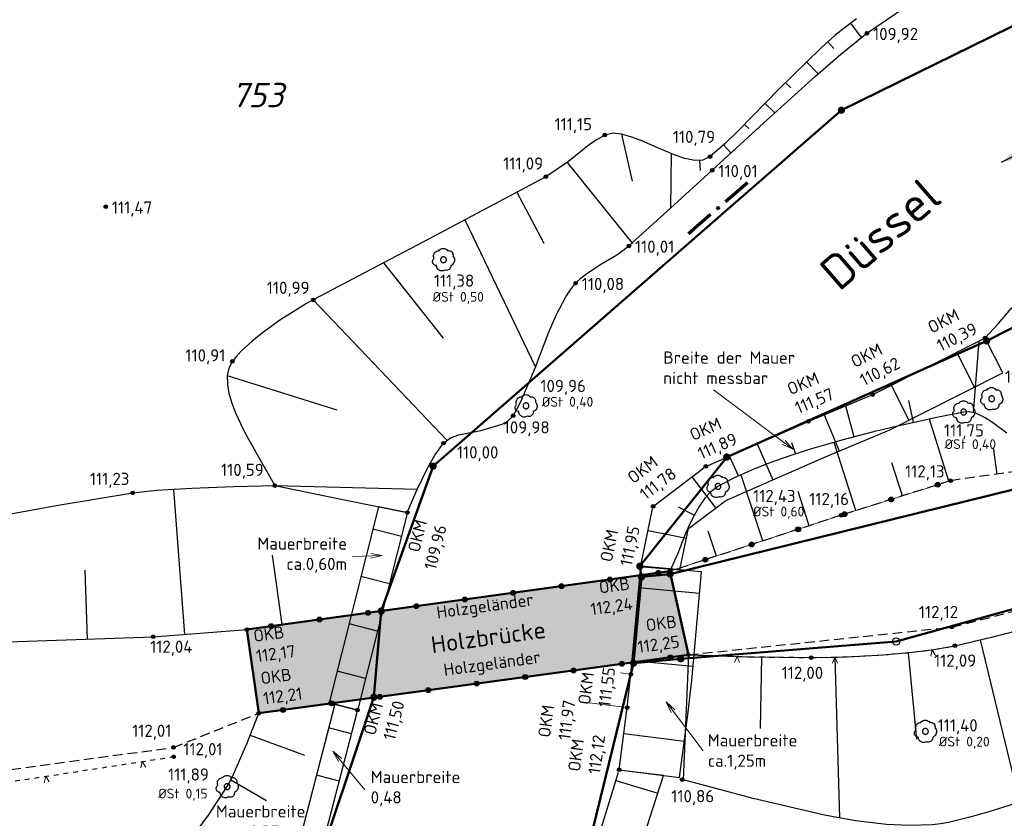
# Model space of a CAD drawing. Header units: metres. Extents: x 32360036 to 32360137, y 5676534 to 5676651.
# Tile 4 of 6: x 32360103 to 32360123, y 5676563 to 5676579. Entities that reach past the tile are written whole.
import ezdxf

# ---------------------------------------------------------------- set-up
doc = ezdxf.new("R2010")
doc.units = ezdxf.units.M
for name, pattern in [('FIRSTLINIE', [3, 1, -1, 1]), ('GESTRICHELT', [0.75, 0.5, -0.25]), ('SPERRKETTE', [2, 1, 1])]:
    doc.linetypes.add(name, pattern=pattern)
doc.layers.get('0').update_dxf_attribs({"linetype": 'CONTINUOUS'})
for name, color, linetype in [('ALKIS-ALKIS_Fließrichtungspfeil', 7, 'CONTINUOUS'), ('ALKIS-ALKIS_Flurstück', 7, 'CONTINUOUS'), ('ALKIS-ALKIS_Flurstücksgrenze', 7, 'CONTINUOUS'), ('ALKIS-ALKIS_Flurstücksnummer', 7, 'CONTINUOUS'), ('ALKIS-ALKIS_Grenzpunkt', 7, 'CONTINUOUS'), ('ALKIS-ALKIS_Grenzpunktunvermarkt', 7, 'CONTINUOUS'), ('Brücke', 7, 'CONTINUOUS'), ('Geländer', 7, 'CONTINUOUS'), ('GS_Basis_PK_Topographie_Geländehöhe [cm]_Punkthöhe', 7, 'CONTINUOUS'), ('GS_Basis_PK_Topographie_Laubbaum_Punkthöhe', 7, 'CONTINUOUS'), ('GS_Basis_PK_Topographie_Laubbaum_Ø Stamm', 7, 'CONTINUOUS'), ('Kataster_Gebäude-Gemeindegrenze (seitlich)', 7, 'CONTINUOUS'), ('Sonstiges-Beschriftung 2.5mm gerade', 7, 'CONTINUOUS'), ('Sonstiges-Beschriftung 3.5mm gerade', 7, 'CONTINUOUS'), ('Sonstiges-Beschriftung 7.0mm links', 7, 'CONTINUOUS'), ('Sonstiges-Hinweispfeil schwarz', 7, 'CONTINUOUS'), ('Sonstiges-Linienzug 0_50mm durchgezogen', 7, 'CONTINUOUS'), ('Topographie-Baum mit Beschriftung', 7, 'CONTINUOUS'), ('Topographie-Böschung', 7, 'CONTINUOUS'), ('Topographie-Böschung Oberkante', 7, 'CONTINUOUS'), ('Topographie-Böschung Unterkante', 7, 'CONTINUOUS'), ('Topographie-Geländehöhe', 7, 'CONTINUOUS'), ('Topographie-Mauer (rechts)', 7, 'CONTINUOUS'), ('Topographie-Zaun', 7, 'CONTINUOUS'), ('Topographier-Topographie', 7, 'CONTINUOUS')]:
    doc.layers.add(name, color=color, linetype=linetype)
doc.styles.add('NORM', font='isocpeur.ttf')
doc.styles.add('NORM_K', font='isocpeui.ttf')
doc.styles.add('NORM_L', font='isocpeur.ttf')

# ---------------------------------------------------------------- blocks, each defined once
blk = doc.blocks.new('LEITPLANKE')
at = {"linetype": 'Continuous'}
h = blk.add_hatch(color=0, dxfattribs=at)
h.dxf.hatch_style = 1
h.paths.add_polyline_path([(-0.5, 0, 1), (0.5, 0, 1)])
at = {"color": 0, "linetype": 'ByBlock'}
blk.add_circle((0, 0), 0.5, dxfattribs=at)
blk = doc.blocks.new('ZAUNSYMBOL')
at = {"color": 0, "linetype": 'ByBlock', "lineweight": -2}
for p, q in [((-0.3125, 0.9375), (0, 0)), ((0, 0), (0.3125, 0.9375))]:
    blk.add_line(p, q, dxfattribs=at)
blk = doc.blocks.new('VPALLGEM')
at = {"color": 0, "linetype": 'ByBlock', "lineweight": -2}
blk.add_circle((0, 0), 0.5, dxfattribs=at)
for tag, p in [('PTNR', (1.073, 0.649)), ('HOEHE', (1.073, -2.771)), ('OBJEKTNAME', (1.073, -6.191))]:
    blk.add_attdef(tag, p, '', height=1.8, dxfattribs=at)
blk = doc.blocks.new('GRENZ_NICHT_ABGEM')
at = {"linetype": 'ByBlock', "true_color": 0xffffff}
h = blk.add_hatch(color=7, dxfattribs=at)
h.dxf.hatch_style = 1
h.paths.add_polyline_path([(-0.5, 0, 1), (0.5, 0, 1)])
h.paths.add_polyline_path([(0.1, 0, -1), (-0.1, 0, -1)], flags=16)
at = {"linetype": 'ByBlock'}
h = blk.add_hatch(color=0, dxfattribs=at)
h.dxf.hatch_style = 1
h.paths.add_polyline_path([(-0.1, 0, 1), (0.1, 0, 1)])
at = {"color": 0, "linetype": 'ByBlock'}
blk.add_circle((0, 0), 0.1, dxfattribs=at)
blk = doc.blocks.new('1123')
at = {"color": 0, "linetype": 'ByBlock'}
for points in [[(-0.209718, 0.40921), (-0.178164, 0.444077), (-0.140717, 0.472523), (-0.098663, 0.493569), (-0.053448, 0.506493), (-0.006625, 0.510851), (0.040199, 0.506493), (0.085414, 0.493569), (0.127467, 0.472523), (0.164915, 0.444077), (0.196469, 0.40921)], [(-0.322548, -0.26268), (-0.359412, -0.258542), (-0.394608, -0.246821), (-0.426593, -0.228032), (-0.453967, -0.202996), (-0.475531, -0.172811), (-0.49034, -0.138799), (-0.497745, -0.10245), (-0.497422, -0.065355), (-0.489385, -0.02914), (-0.473986, 0.004609), (-0.4519, 0.034414), (-0.424095, 0.058969)], [(-0.424095, 0.058969), (-0.438812, 0.100419), (-0.445954, 0.14382), (-0.445295, 0.1878), (-0.436855, 0.230968), (-0.420901, 0.271958), (-0.397939, 0.309473), (-0.368693, 0.342327), (-0.334091, 0.369481), (-0.295225, 0.390076), (-0.253326, 0.40346), (-0.209718, 0.40921)], [(0.196469, 0.40921), (0.235765, 0.413462), (0.27513, 0.409903), (0.313026, 0.39867), (0.347972, 0.380202), (0.378602, 0.355221), (0.403721, 0.324704), (0.422346, 0.289841), (0.43375, 0.251997), (0.437487, 0.212648), (0.433412, 0.173333)], [(0.433412, 0.173333), (0.462561, 0.135404), (0.484584, 0.092938), (0.498795, 0.047261), (0.50475, -0.000203), (0.502263, -0.047975), (0.491413, -0.094565), (0.472536, -0.13852), (0.446223, -0.17847), (0.413293, -0.213168), (0.374773, -0.241533), (0.331865, -0.26268)], [(0.061073, -0.469966), (0.021952, -0.490939), (-0.020287, -0.504588), (-0.064284, -0.510475), (-0.108625, -0.50841), (-0.151884, -0.49846), (-0.192672, -0.480945), (-0.229675, -0.456427), (-0.261706, -0.425695), (-0.287733, -0.389737), (-0.30692, -0.349709), (-0.318651, -0.306898), (-0.322548, -0.26268)], [(0.331865, -0.26268), (0.332729, -0.303764), (0.325069, -0.344137), (0.309215, -0.382049), (0.285856, -0.415857), (0.256002, -0.444096), (0.220949, -0.465542), (0.182215, -0.479265), (0.141479, -0.484671), (0.100507, -0.481526), (0.061073, -0.469966)]]:
    blk.add_lwpolyline(points, dxfattribs=at)
blk = doc.blocks.new('1082')
at = {"color": 0, "linetype": 'ByBlock'}
blk.add_lwpolyline([(0.6, 0), (0.595943, 0.069656), (0.583827, 0.138369), (0.563816, 0.205212), (0.53618, 0.269279), (0.501293, 0.329705), (0.459627, 0.385672), (0.411745, 0.436424), (0.358295, 0.481274), (0.3, 0.519615), (0.237648, 0.550929), (0.172082, 0.574793), (0.104189, 0.590884), (0.034887, 0.598984), (-0.034887, 0.598984), (-0.104189, 0.590884), (-0.172082, 0.574793), (-0.237648, 0.550929), (-0.3, 0.519615), (-0.358295, 0.481274), (-0.411745, 0.436424), (-0.459626, 0.385672), (-0.501292, 0.329705), (-0.536179, 0.269279), (-0.563815, 0.205212), (-0.583826, 0.138369), (-0.595942, 0.069656), (-0.599999, 0), (-0.595942, -0.069656), (-0.583826, -0.13837), (-0.563815, -0.205212), (-0.536179, -0.269279), (-0.501292, -0.329705), (-0.459626, -0.385672), (-0.411745, -0.436424), (-0.358295, -0.481274), (-0.3, -0.519615), (-0.237648, -0.550929), (-0.172082, -0.574793), (-0.104189, -0.590884), (-0.034887, -0.598985), (0.034887, -0.598985), (0.104189, -0.590884), (0.172082, -0.574793), (0.237648, -0.550929), (0.3, -0.519615), (0.358295, -0.481274), (0.411745, -0.436424), (0.459626, -0.385672), (0.501292, -0.329705), (0.536179, -0.269279), (0.563815, -0.205212), (0.583826, -0.13837), (0.595942, -0.069656), (0.599999, 0)], dxfattribs=at)
blk = doc.blocks.new('FLIESSRICHTUNG_Links')
at = {"color": 0, "linetype": 'ByBlock'}
blk.add_line((-0.8, 0), (0.8, 0), dxfattribs=at)
blk.add_solid([(-0.8, 0), (-0.4, -0.1), (-0.4, 0.1)], dxfattribs=at)
blk = doc.blocks.new('S49a')
at = {"color": 0, "linetype": 'ByBlock', "lineweight": -2}
for points in [[(-1, 0), (-4, 0)], [(1, 0), (4, 0)]]:
    blk.add_lwpolyline(points, dxfattribs=at)
blk.add_lwpolyline([(0, 0.05, -1), (0, -0.05, -1)], format="xyb", close=True, dxfattribs=at)

msp = doc.modelspace()

# ---------------------------------------------------------------- hatches: boundary and pattern name
at = {"layer": 'Brücke', "true_color": 0xe8e8e8, "transparency": 33554687}
msp.add_hatch(color=254, dxfattribs=at).paths.add_polyline_path([(32360107.846, 5676566.89), (32360110.595, 5676567.268), (32360116.505, 5676568.082), (32360116.881, 5676566.372), (32360108.089, 5676565.176)])

# ---------------------------------------------------------------- linework, layer by layer
at = {"layer": 'ALKIS-ALKIS_Flurstück', "color": 7, "linetype": 'Continuous', "lineweight": 18, "ltscale": 0.1, "true_color": 0xffffff, "transparency": 33554687}
for points in [[(32360080.247, 5676552.187), (32360084.026, 5676552.979), (32360087.522, 5676550.869), (32360092.858, 5676547.649), (32360096.184, 5676549.337), (32360101.198, 5676551.881), (32360104.382, 5676555.507), (32360106.081, 5676557.679), (32360106.926, 5676558.759), (32360109.134, 5676561.58), (32360110.442, 5676565.504), (32360110.595, 5676567.268), (32360111.656, 5676570.233), (32360117.587, 5676575.403), (32360118.428, 5676576.136), (32360120.014, 5676577.519), (32360128.062, 5676581.478), (32360133.18, 5676583.996), (32360136.247, 5676585.297)], [(32360136.247, 5676585.297), (32360133.18, 5676583.996), (32360128.062, 5676581.478), (32360120.014, 5676577.519), (32360118.428, 5676576.136), (32360117.587, 5676575.403), (32360111.656, 5676570.233), (32360110.595, 5676567.268), (32360110.442, 5676565.504), (32360109.134, 5676561.58), (32360106.926, 5676558.759), (32360106.081, 5676557.679), (32360104.382, 5676555.507), (32360101.198, 5676551.881), (32360096.184, 5676549.337), (32360092.858, 5676547.649), (32360087.522, 5676550.869), (32360084.026, 5676552.979), (32360080.247, 5676552.187)], [(32360080.247, 5676542.222), (32360081.609, 5676542.055), (32360084.977, 5676541.642), (32360092.109, 5676540.767), (32360102.902, 5676540.815), (32360110.343, 5676544.389), (32360112.705, 5676555.98), (32360114.492, 5676561.02), (32360115.758, 5676566.201), (32360115.921, 5676567.966), (32360115.887, 5676568.184), (32360117.667, 5676570.42), (32360122.987, 5676572.797), (32360129.63, 5676576.167), (32360136.247, 5676579.037)], [(32360136.247, 5676579.037), (32360129.63, 5676576.167), (32360122.987, 5676572.797), (32360117.667, 5676570.42), (32360115.887, 5676568.184), (32360115.921, 5676567.966), (32360116.508, 5676568.026), (32360130.174, 5676571.395), (32360136.247, 5676573.542)], [(32360136.247, 5676573.542), (32360130.174, 5676571.395), (32360116.508, 5676568.026), (32360115.921, 5676567.966), (32360115.758, 5676566.201), (32360116.725, 5676566.289), (32360121.133, 5676566.644), (32360136.247, 5676570.833)], [(32360136.247, 5676570.833), (32360121.133, 5676566.644), (32360116.725, 5676566.289), (32360115.758, 5676566.201), (32360114.492, 5676561.02), (32360112.705, 5676555.98), (32360110.343, 5676544.389), (32360102.902, 5676540.815), (32360092.109, 5676540.767), (32360084.977, 5676541.642), (32360081.609, 5676542.055), (32360080.247, 5676542.222)]]:
    msp.add_lwpolyline(points, dxfattribs=at)
at = {"layer": 'ALKIS-ALKIS_Flurstücksgrenze', "color": 7, "lineweight": 50, "ltscale": 0.1, "transparency": 33554687}
for points in [[(32360080.247, 5676552.187), (32360084.026, 5676552.979), (32360087.522, 5676550.869), (32360092.858, 5676547.649), (32360096.184, 5676549.337), (32360101.198, 5676551.881), (32360104.382, 5676555.507), (32360106.081, 5676557.679), (32360106.926, 5676558.759), (32360109.134, 5676561.58), (32360110.442, 5676565.504), (32360110.595, 5676567.268), (32360111.656, 5676570.233), (32360117.587, 5676575.403), (32360118.428, 5676576.136), (32360120.014, 5676577.519), (32360128.062, 5676581.478), (32360133.18, 5676583.996), (32360136.247, 5676585.297)], [(32360136.247, 5676585.297), (32360133.18, 5676583.996), (32360128.062, 5676581.478), (32360120.014, 5676577.519), (32360118.428, 5676576.136), (32360117.587, 5676575.403), (32360111.656, 5676570.233), (32360110.595, 5676567.268), (32360110.442, 5676565.504), (32360109.134, 5676561.58), (32360106.926, 5676558.759), (32360106.081, 5676557.679), (32360104.382, 5676555.507), (32360101.198, 5676551.881), (32360096.184, 5676549.337), (32360092.858, 5676547.649), (32360087.522, 5676550.869), (32360084.026, 5676552.979), (32360080.247, 5676552.187)], [(32360080.247, 5676542.222), (32360081.609, 5676542.055), (32360084.977, 5676541.642), (32360092.109, 5676540.767), (32360102.902, 5676540.815), (32360110.343, 5676544.389), (32360112.705, 5676555.98), (32360114.492, 5676561.02), (32360115.758, 5676566.201), (32360115.921, 5676567.966), (32360115.887, 5676568.184), (32360117.667, 5676570.42), (32360122.987, 5676572.797), (32360129.63, 5676576.167), (32360136.247, 5676579.037)], [(32360136.247, 5676579.037), (32360129.63, 5676576.167), (32360122.987, 5676572.797), (32360117.667, 5676570.42), (32360115.887, 5676568.184), (32360115.921, 5676567.966), (32360116.508, 5676568.026), (32360130.174, 5676571.395), (32360136.247, 5676573.542)], [(32360136.247, 5676573.542), (32360130.174, 5676571.395), (32360116.508, 5676568.026), (32360115.921, 5676567.966), (32360115.758, 5676566.201), (32360116.725, 5676566.289), (32360121.133, 5676566.644), (32360136.247, 5676570.833)], [(32360136.247, 5676570.833), (32360121.133, 5676566.644), (32360116.725, 5676566.289), (32360115.758, 5676566.201), (32360114.492, 5676561.02), (32360112.705, 5676555.98), (32360110.343, 5676544.389), (32360102.902, 5676540.815), (32360092.109, 5676540.767), (32360084.977, 5676541.642), (32360081.609, 5676542.055), (32360080.247, 5676542.222)]]:
    msp.add_lwpolyline(points, dxfattribs=at)
at = {"layer": 'Geländer', "color": 7, "linetype": 'SPERRKETTE', "lineweight": 18, "ltscale": 0.1, "transparency": 33554687}
for points in [[(32360107.846, 5676566.89, 112.172), (32360116.505, 5676568.082, 112.24), (32360120.009, 5676569.229, 112.161), (32360122.247, 5676569.936, 112.125)], [(32360108.089, 5676565.176, 112.205), (32360116.881, 5676566.372, 112.252)]]:
    msp.add_polyline3d(points, dxfattribs=at)
at = {"layer": 'GS_Basis_PK_Topographie_Geländehöhe [cm]_Punkthöhe', "color": 7, "lineweight": 18}
for p, q in [((32360116.436, 5676568.072, 112.24), (32360115.731, 5676567.975, 112.24)), ((32360115.636, 5676565.983, 111.554), (32360115.496, 5676566.001, 111.554)), ((32360115.558, 5676565.3, 111.969), (32360114.688, 5676565.412, 111.969))]:
    msp.add_line(p, q, dxfattribs=at)
at = {"layer": 'Sonstiges-Hinweispfeil schwarz', "color": 7, "linetype": 'Continuous', "lineweight": 18, "ltscale": 0.1, "transparency": 33554687}
for points in [[(32360117.394, 5676571.798), (32360119.02, 5676570.579)], [(32360110.003, 5676568.386), (32360110.617, 5676568.406)], [(32360117.183, 5676564.405), (32360116.427, 5676565.407)], [(32360110.26, 5676563.609), (32360109.606, 5676564.402)]]:
    msp.add_lwpolyline(points, dxfattribs=at)
at = {"layer": 'Sonstiges-Linienzug 0_50mm durchgezogen', "color": 7, "linetype": 'Continuous', "lineweight": 50, "ltscale": 0.1, "transparency": 33554687}
msp.add_polyline3d([(32360116.881, 5676566.372, 112.252), (32360116.505, 5676568.082, 112.24), (32360107.846, 5676566.89, 112.172), (32360108.089, 5676565.176, 112.205), (32360116.881, 5676566.372, 112.252)], close=True, dxfattribs=at)
at = {"layer": 'Topographie-Böschung', "color": 7, "lineweight": 25, "transparency": 33554687}
for p, q in [((32360122.215, 5676569.926), (32360121.814, 5676571.193)), ((32360120.308, 5676569.323), (32360119.867, 5676570.717)), ((32360123.204, 5676570.071), (32360123.127, 5676570.614)), ((32360121.261, 5676569.625), (32360121.048, 5676570.299)), ((32360118.406, 5676568.704), (32360117.965, 5676570.052)), ((32360119.356, 5676569.015), (32360119.127, 5676569.716)), ((32360117.455, 5676568.393), (32360117.287, 5676568.906)), ((32360122.852, 5676566.678), (32360123.656, 5676563.352)), ((32360116.881, 5676566.372), (32360116.777, 5676563.811)), ((32360118.38, 5676566.327), (32360118.353, 5676564.863)), ((32360119.88, 5676566.324), (32360119.973, 5676563.032)), ((32360121.377, 5676566.415), (32360121.55, 5676564.648))]:
    msp.add_line(p, q, dxfattribs=at)
for points in [[(32360120.198, 5676579.3, 0), (32360120.419, 5676579.004, 0)], [(32360119.735, 5676578.92, 0), (32360119.857, 5676578.783, 0)], [(32360119.299, 5676578.507, 0), (32360119.535, 5676578.263, 0)], [(32360118.871, 5676578.087, 0), (32360118.981, 5676577.976, 0)], [(32360118.448, 5676577.661, 0), (32360118.649, 5676577.464, 0)], [(32360118.031, 5676577.23, 0), (32360118.119, 5676577.146, 0)], [(32360115.51, 5676577.029, 111.092), (32360115.729, 5676576.064, 0)], [(32360117.603, 5676576.81, 0), (32360117.753, 5676576.644, 0)], [(32360116.532, 5676576.63, 0), (32360116.517, 5676575.516, 0)], [(32360114.4, 5676576.448, 0), (32360115.736, 5676574.79, 0)], [(32360117.11, 5676576.489, 0), (32360117.126, 5676576.286, 0)], [(32360113.368, 5676575.84, 0), (32360113.923, 5676574.796, 0)], [(32360112.308, 5676575.277, 0), (32360113.754, 5676572.257, 0)], [(32360110.644, 5676574.396, 0), (32360111.859, 5676572.852, 0)], [(32360109.204, 5676573.636, 110.985), (32360111.948, 5676570.749, 0)], [(32360122.719, 5676571.325, 0), (32360122.836, 5676572.799, 0)], [(32360107.443, 5676572.088, 110.885), (32360109.685, 5676571.389, 0)], [(32360121.492, 5676571.125, 0), (32360121.397, 5676571.575, 0)], [(32360120.277, 5676570.832, 0), (32360120.102, 5676571.461, 0)], [(32360119.08, 5676570.475, 0), (32360118.997, 5676570.712, 0)], [(32360117.916, 5676570.023, 0), (32360117.72, 5676570.436, 0)], [(32360106.577, 5676566.791, 0), (32360106.346, 5676569.755, 0)], [(32360108.419, 5676569.835, 0), (32360111.334, 5676569.764, 0)], [(32360116.999, 5676569.229, 0), (32360116.677, 5676569.394, 0)], [(32360108.567, 5676566.989, 0), (32360108.372, 5676568.409, 0)], [(32360104.58, 5676566.693, 0), (32360104.531, 5676568.107, 0)], [(32360107.914, 5676564.726, 0), (32360109.022, 5676564.319, 0)], [(32360107.514, 5676563.81, 0), (32360108.247, 5676563.392, 0)]]:
    msp.add_polyline3d(points, dxfattribs=at)
at = {"layer": 'Topographie-Böschung Oberkante', "color": 7, "ltscale": 0.1, "transparency": 33554687}
for points in [[(32360120.322, 5676579.389, 110.985), (32360120.185, 5676579.29, 110.977), (32360119.881, 5676579.047, 110.958), (32360119.591, 5676578.787, 110.94), (32360118.743, 5676577.959, 110.883), (32360117.917, 5676577.11, 110.826), (32360117.628, 5676576.833, 110.807), (32360117.327, 5676576.57, 110.788), (32360117.179, 5676576.5, 110.812), (32360117.015, 5676576.492, 110.835), (32360116.808, 5676576.532, 110.869), (32360116.608, 5676576.599, 110.903), (32360116.269, 5676576.74, 110.962), (32360115.932, 5676576.89, 111.02), (32360115.725, 5676576.97, 111.056), (32360115.51, 5676577.029, 111.092), (32360115.339, 5676577.046, 111.118), (32360115.171, 5676577.01, 111.145), (32360115.011, 5676576.92, 111.138), (32360114.86, 5676576.816, 111.132), (32360114.427, 5676576.467, 111.112), (32360113.965, 5676576.158, 111.092), (32360111.586, 5676574.895, 111.038), (32360109.204, 5676573.636, 110.985), (32360109.068, 5676573.561, 110.98), (32360108.934, 5676573.482, 110.974), (32360108.541, 5676573.232, 110.959), (32360108.161, 5676572.96, 110.943), (32360107.95, 5676572.791, 110.933), (32360107.751, 5676572.608, 110.924), (32360107.645, 5676572.499, 110.919), (32360107.549, 5676572.382, 110.914), (32360107.475, 5676572.242, 110.899), (32360107.443, 5676572.088, 110.885), (32360107.445, 5676571.906, 110.864), (32360107.477, 5676571.726, 110.843), (32360107.537, 5676571.521, 110.817), (32360107.614, 5676571.322, 110.792), (32360107.711, 5676571.107, 110.764), (32360107.817, 5676570.898, 110.736), (32360108.113, 5676570.363, 110.665), (32360108.419, 5676569.835, 110.593)], [(32360123.397, 5676570.907, 111.909), (32360123.085, 5676571.141, 111.848), (32360122.957, 5676571.224, 111.824), (32360122.82, 5676571.292, 111.8), (32360122.779, 5676571.308, 111.793), (32360122.738, 5676571.323, 111.786), (32360122.629, 5676571.347, 111.77), (32360122.517, 5676571.341, 111.754), (32360121.936, 5676571.222, 111.831), (32360121.356, 5676571.096, 111.907), (32360121.076, 5676571.032, 111.944), (32360120.796, 5676570.966, 111.981), (32360120.72, 5676570.947, 111.991), (32360120.643, 5676570.929, 112.002), (32360120.021, 5676570.766, 112.085), (32360119.403, 5676570.588, 112.168), (32360119.021, 5676570.467, 112.22), (32360118.642, 5676570.334, 112.272), (32360118.458, 5676570.265, 112.297), (32360118.276, 5676570.194, 112.322), (32360118.216, 5676570.17, 112.33), (32360118.157, 5676570.146, 112.339), (32360117.817, 5676569.992, 112.386), (32360117.487, 5676569.819, 112.434), (32360117.342, 5676569.711, 112.417), (32360117.219, 5676569.577, 112.401), (32360117.1, 5676569.407, 112.381), (32360116.998, 5676569.226, 112.36), (32360116.9, 5676569.026, 112.339), (32360116.812, 5676568.822, 112.317), (32360116.666, 5676568.449, 112.279), (32360116.505, 5676568.082, 112.24)], [(32360116.881, 5676566.372, 112.252), (32360118.138, 5676566.332, 112.124), (32360119.396, 5676566.316, 111.997), (32360119.833, 5676566.323, 112.011), (32360120.27, 5676566.339, 112.025), (32360120.869, 5676566.372, 112.044), (32360121.468, 5676566.424, 112.063), (32360121.903, 5676566.479, 112.077), (32360122.335, 5676566.556, 112.091), (32360123.11, 5676566.741, 112.093), (32360123.882, 5676566.939, 112.094), (32360124.756, 5676567.175, 112.096), (32360125.626, 5676567.424, 112.098), (32360127.769, 5676568.066, 112.116), (32360129.911, 5676568.713, 112.133)], [(32360082.818, 5676563.68, 111.94), (32360088.838, 5676564.838, 111.85), (32360095.289, 5676565.818, 111.845), (32360100.572, 5676566.554, 111.922), (32360105.925, 5676566.74, 112.035), (32360107.846, 5676566.89, 112.172)], [(32360103.162, 5676555.487, 110.401), (32360103.374, 5676555.825, 110.405), (32360103.577, 5676556.168, 110.408), (32360104.077, 5676557.069, 110.417), (32360104.56, 5676557.979, 110.426), (32360104.599, 5676558.121, 110.519), (32360104.592, 5676558.268, 110.612), (32360104.494, 5676558.647, 110.867), (32360104.352, 5676559.011, 111.122), (32360104.298, 5676559.186, 111.243), (32360104.264, 5676559.365, 111.363), (32360104.266, 5676559.507, 111.45), (32360104.319, 5676559.639, 111.537), (32360105.464, 5676561.099, 111.666), (32360106.646, 5676562.53, 111.794), (32360107.062, 5676563.089, 111.843), (32360107.441, 5676563.674, 111.891), (32360107.51, 5676563.802, 111.919), (32360107.573, 5676563.932, 111.947), (32360107.842, 5676564.55, 112.076), (32360108.089, 5676565.176, 112.205)]]:
    msp.add_polyline3d(points, dxfattribs=at)
at = {"layer": 'Topographie-Böschung Unterkante', "color": 7, "ltscale": 0.1, "transparency": 33554687}
for points in [[(32360111.128, 5676569.282, 109.958), (32360111.324, 5676569.741, 109.971), (32360111.544, 5676570.19, 109.984), (32360111.695, 5676570.455, 109.992), (32360111.87, 5676570.704, 110), (32360112.015, 5676570.811, 109.997), (32360112.185, 5676570.874, 109.994), (32360112.631, 5676570.964, 109.987), (32360113.067, 5676571.095, 109.98), (32360113.194, 5676571.161, 109.978), (32360113.294, 5676571.264, 109.976), (32360113.38, 5676571.414, 109.982), (32360113.456, 5676571.568, 109.988), (32360113.754, 5676572.257, 110.014), (32360114.019, 5676572.96, 110.04), (32360114.184, 5676573.337, 110.054), (32360114.375, 5676573.7, 110.068), (32360114.468, 5676573.844, 110.074), (32360114.574, 5676573.979, 110.08), (32360114.683, 5676574.083, 110.072), (32360114.804, 5676574.174, 110.064), (32360115.106, 5676574.372, 110.045), (32360115.415, 5676574.559, 110.025), (32360115.543, 5676574.646, 110.017), (32360115.664, 5676574.742, 110.009), (32360116.517, 5676575.516, 110.008), (32360117.37, 5676576.29, 110.007), (32360118.423, 5676577.258, 109.976), (32360119.483, 5676578.217, 109.945), (32360120.002, 5676578.667, 109.93), (32360120.537, 5676579.096, 109.915), (32360121.338, 5676579.639, 109.929)], [(32360122.955, 5676572.859, 110.387), (32360123.226, 5676573.156, 110.289), (32360123.49, 5676573.459, 110.192), (32360123.712, 5676573.696, 110.113), (32360123.953, 5676573.915, 110.034), (32360124.119, 5676574.038, 109.984), (32360124.303, 5676574.134, 109.935), (32360125.012, 5676574.395, 109.924), (32360125.726, 5676574.644, 109.913), (32360125.992, 5676574.733, 109.909), (32360126.258, 5676574.821, 109.906), (32360126.527, 5676574.909, 109.901), (32360126.796, 5676574.996, 109.897), (32360127.516, 5676575.218, 109.887), (32360128.24, 5676575.428, 109.876), (32360128.392, 5676575.467, 54.938), (32360128.544, 5676575.504, 0), (32360128.718, 5676575.544, 0), (32360128.892, 5676575.583, 0), (32360129.045, 5676575.617, 0), (32360129.198, 5676575.651, 0)], [(32360102.547, 5676569.174, 111.23), (32360104.025, 5676569.443, 111.231), (32360105.507, 5676569.686, 111.231), (32360105.75, 5676569.717, 111.177), (32360105.995, 5676569.741, 111.124), (32360106.358, 5676569.765, 111.044), (32360106.721, 5676569.786, 110.965), (32360107.57, 5676569.82, 110.779), (32360108.419, 5676569.835, 110.593), (32360109.773, 5676569.558, 110.275), (32360111.128, 5676569.282, 109.958)], [(32360130.227, 5676565.836, 111.103), (32360128.321, 5676565.084, 111.044), (32360126.411, 5676564.342, 110.985), (32360125.749, 5676564.09, 110.914), (32360125.085, 5676563.844, 110.844), (32360124.055, 5676563.482, 110.735), (32360123.014, 5676563.152, 110.626), (32360122.613, 5676563.04, 110.584), (32360122.208, 5676562.942, 110.543), (32360122.045, 5676562.912, 110.552), (32360121.881, 5676562.892, 110.561), (32360121.41, 5676562.875, 110.587), (32360120.94, 5676562.899, 110.613), (32360120.302, 5676562.977, 110.65), (32360119.67, 5676563.091, 110.686), (32360118.205, 5676563.428, 110.77), (32360116.753, 5676563.818, 110.855)]]:
    msp.add_polyline3d(points, dxfattribs=at)
at = {"layer": 'Topographie-Mauer (rechts)', "color": 7, "ltscale": 0.1, "transparency": 33554687}
for p, q in [((32360115.865, 5676567.747), (32360117.11, 5676567.634)), ((32360115.73, 5676566.253), (32360116.975, 5676566.14)), ((32360115.559, 5676564.763), (32360116.799, 5676564.603))]:
    msp.add_line(p, q, dxfattribs=at)
at = {"layer": 'Topographie-Mauer (rechts)', "color": 7, "linetype": 'Continuous', "ltscale": 0.1, "transparency": 33554687}
for points in [[(32360123.315, 5676572.145), (32360122.978, 5676572.814)], [(32360120.989, 5676570.972), (32360123.315, 5676572.145)], [(32360119.652, 5676570.413), (32360120.989, 5676570.972)], [(32360117.645, 5676569.533), (32360119.652, 5676570.413)], [(32360116.881, 5676568.954), (32360117.645, 5676569.533)], [(32360110.54, 5676569.402), (32360109.526, 5676565.386)], [(32360111.08, 5676569.294), (32360110.54, 5676569.402)], [(32360116.707, 5676568.112), (32360116.881, 5676568.954)], [(32360115.463, 5676564.019), (32360116.703, 5676563.859), (32360116.868, 5676565.14), (32360116.949, 5676565.847), (32360117.15, 5676568.072), (32360115.905, 5676568.185)], [(32360115.954, 5676568.175), (32360116.707, 5676568.112)], [(32360109.643, 5676565.359), (32360108.818, 5676562.171)], [(32360109.526, 5676565.386), (32360110.06, 5676565.251)], [(32360110.06, 5676565.252), (32360109.643, 5676565.359)], [(32360116.37, 5676563.902), (32360115.511, 5676564.004)]]:
    msp.add_lwpolyline(points, dxfattribs=at)
at = {"layer": 'Topographie-Mauer (rechts)', "color": 7, "ltscale": 0.1, "transparency": 33554687}
for points in [[(32360122.373, 5676572.566), (32360122.733, 5676571.851)], [(32360121.034, 5676571.891), (32360121.394, 5676571.176)], [(32360119.663, 5676571.284), (32360119.971, 5676570.546)], [(32360118.286, 5676570.688), (32360118.607, 5676569.955)], [(32360116.955, 5676570.014), (32360117.438, 5676569.377)], [(32360111.006, 5676568.797), (32360110.424, 5676568.944)], [(32360116.057, 5676568.919), (32360116.841, 5676568.757)], [(32360110.761, 5676567.828), (32360110.179, 5676567.974)], [(32360110.516, 5676566.858), (32360109.935, 5676567.005)], [(32360110.272, 5676565.888), (32360109.69, 5676566.035)], [(32360109.983, 5676564.755), (32360109.518, 5676564.875)], [(32360109.732, 5676563.787), (32360109.267, 5676563.907)], [(32360115.396, 5676563.801), (32360116.256, 5676563.537)]]:
    msp.add_lwpolyline(points, dxfattribs=at)
at = {"layer": 'Topographie-Mauer (rechts)', "color": 7, "linetype": 'Continuous', "ltscale": 0.1, "transparency": 33554687}
for points in [[(32360120.699, 5676571.722, 110.619), (32360122.91, 5676572.836, 110.392)], [(32360119.383, 5676571.167, 111.532), (32360120.608, 5676571.68, 110.657)], [(32360117.283, 5676570.248, 111.878), (32360119.291, 5676571.128, 111.572)], [(32360116.199, 5676569.44, 111.786), (32360117.197, 5676570.198, 111.881)], [(32360115.915, 5676568.234, 111.938), (32360116.149, 5676569.361, 111.789)], [(32360111.116, 5676569.234, 109.977), (32360110.12, 5676565.287, 111.482)], [(32360115.463, 5676564.019, 112.119), (32360115.627, 5676565.291, 111.969), (32360115.705, 5676565.974, 111.554), (32360115.905, 5676568.185, 111.945)], [(32360110.095, 5676565.191, 111.498), (32360109.285, 5676562.058, 111.286)], [(32360114.561, 5676561.084, 110.79), (32360115.448, 5676563.971, 112.097)], [(32360115.362, 5676560.773, 110.607), (32360116.37, 5676563.902, 0)]]:
    msp.add_polyline3d(points, dxfattribs=at)
at = {"layer": 'Topographie-Zaun', "color": 7, "lineweight": 18, "ltscale": 0.1, "transparency": 33554687}
for p, q in [((32360121.874, 5676566.474), (32360121.841, 5676566.343)), ((32360121.874, 5676566.474), (32360121.943, 5676566.358)), ((32360117.88, 5676566.339), (32360117.825, 5676566.215)), ((32360117.88, 5676566.339), (32360117.929, 5676566.212)), ((32360119.88, 5676566.324), (32360119.832, 5676566.198)), ((32360119.88, 5676566.324), (32360119.935, 5676566.201)), ((32360105.704, 5676564.188), (32360105.672, 5676564.056)), ((32360105.704, 5676564.188), (32360105.774, 5676564.072)), ((32360103.727, 5676563.885), (32360103.695, 5676563.754)), ((32360103.727, 5676563.885), (32360103.797, 5676563.769))]:
    msp.add_line(p, q, dxfattribs=at)
at = {"layer": 'Topographie-Zaun', "color": 7, "linetype": 'FIRSTLINIE', "lineweight": 25, "ltscale": 0.1, "transparency": 33554687}
for points in [[(32360116.881, 5676566.372, 112.252), (32360118.138, 5676566.332, 112.124), (32360119.396, 5676566.316, 111.997), (32360119.833, 5676566.323, 112.011), (32360120.27, 5676566.339, 112.025), (32360120.869, 5676566.372, 112.044), (32360121.468, 5676566.424, 112.063), (32360121.903, 5676566.479, 112.077), (32360122.335, 5676566.556, 112.091), (32360123.11, 5676566.741, 112.093), (32360123.882, 5676566.939, 112.094), (32360124.756, 5676567.175, 112.096), (32360125.626, 5676567.424, 112.098), (32360127.769, 5676568.066, 112.116), (32360129.911, 5676568.713, 112.133)], [(32360083.251, 5676559.539, 111.803), (32360090.067, 5676560.426, 111.83), (32360095.745, 5676562.354, 111.873), (32360101.322, 5676563.517, 111.874), (32360106.346, 5676564.286, 112.005)]]:
    msp.add_polyline3d(points, dxfattribs=at)
at = {"layer": 'Topographier-Topographie', "color": 7, "linetype": 'GESTRICHELT', "lineweight": 25, "ltscale": 0.4, "transparency": 33554687}
for points in [[(32360130.535, 5676571.87, 112.121), (32360127.78, 5676570.903, 112.171), (32360127.348, 5676570.775, 0), (32360126.125, 5676570.52, 0), (32360124.526, 5676570.258, 112.116), (32360122.247, 5676569.936, 112.125), (32360120.009, 5676569.229, 112.161), (32360116.505, 5676568.082, 112.24)], [(32360116.505, 5676568.082, 112.24), (32360107.846, 5676566.89, 112.172)], [(32360116.881, 5676566.372, 112.252), (32360116.505, 5676568.082, 112.24)], [(32360122.274, 5676566.939, 112.12), (32360125.503, 5676567.772, 112.133)], [(32360107.846, 5676566.89, 112.172), (32360108.089, 5676565.176, 112.205)], [(32360116.881, 5676566.372, 112.252), (32360122.274, 5676566.939, 112.12)], [(32360108.089, 5676565.176, 112.205), (32360116.881, 5676566.372, 112.252)], [(32360106.341, 5676564.476, 112.01), (32360108.089, 5676565.176, 112.205)], [(32360101.238, 5676563.786, 111.952), (32360106.341, 5676564.476, 112.01)]]:
    msp.add_polyline3d(points, dxfattribs=at)

# ---------------------------------------------------------------- block references
at = {"layer": 'ALKIS-ALKIS_Fließrichtungspfeil', "color": 7, "lineweight": 25, "ltscale": 0.1, "transparency": 33554687, "rotation": 26.35439952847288}
msp.add_blockref('FLIESSRICHTUNG_Links', (32360124.01, 5676576.813), dxfattribs=at)
at = {"layer": 'ALKIS-ALKIS_Grenzpunkt', "color": 7, "lineweight": 25, "ltscale": 0.1, "transparency": 33554687, "xscale": 0.15, "yscale": 0.15}
msp.add_blockref('VPALLGEM', (32360121.133, 5676566.644), dxfattribs=at)
at = {"layer": 'ALKIS-ALKIS_Grenzpunktunvermarkt', "color": 7, "lineweight": 25, "ltscale": 0.1, "transparency": 33554687, "xscale": 0.15, "yscale": 0.15}
for p in [(32360120.014, 5676577.519), (32360122.987, 5676572.797), (32360117.667, 5676570.42), (32360111.656, 5676570.233), (32360115.887, 5676568.184), (32360116.508, 5676568.026), (32360115.921, 5676567.966), (32360110.595, 5676567.268), (32360115.758, 5676566.201), (32360116.725, 5676566.289), (32360110.442, 5676565.504)]:
    msp.add_blockref('GRENZ_NICHT_ABGEM', p, dxfattribs=at)
at = {"layer": 'Geländer', "color": 7, "lineweight": 18, "ltscale": 0.1, "transparency": 33554687, "xscale": 0.1, "yscale": 0.1}
for p, rotation in [((32360121.985, 5676569.853), 287.5316944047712), ((32360121.032, 5676569.552), 287.5316944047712), ((32360120.078, 5676569.251), 287.5316944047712), ((32360119.127, 5676568.94), 288.1253511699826), ((32360118.177, 5676568.629), 288.1253511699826), ((32360117.227, 5676568.318), 288.1253511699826), ((32360116.267, 5676568.049), 277.8380869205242), ((32360115.276, 5676567.913), 277.8380869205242), ((32360113.295, 5676567.64), 277.8380869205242), ((32360114.285, 5676567.776), 277.8380869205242), ((32360112.304, 5676567.504), 277.8380869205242), ((32360110.323, 5676567.231), 277.8380869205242), ((32360111.313, 5676567.367), 277.8380869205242), ((32360109.332, 5676567.095), 277.8380869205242), ((32360108.341, 5676566.958), 277.8380869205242), ((32360116.511, 5676566.322), 277.7465532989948), ((32360114.53, 5676566.052), 277.7465532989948), ((32360115.521, 5676566.187), 277.7465532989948), ((32360113.539, 5676565.917), 277.7465532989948), ((32360111.557, 5676565.648), 277.7465532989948), ((32360112.548, 5676565.783), 277.7465532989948), ((32360110.566, 5676565.513), 277.7465532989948), ((32360108.584, 5676565.243), 277.7465532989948), ((32360109.575, 5676565.378), 277.7465532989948)]:
    msp.add_blockref('LEITPLANKE', p, dxfattribs=dict(at, rotation=rotation))
at = {"layer": 'Kataster_Gebäude-Gemeindegrenze (seitlich)', "color": 7, "lineweight": 70, "ltscale": 0.1, "transparency": 33554687, "xscale": 0.2, "yscale": 0.2, "rotation": 41.08310476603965}
msp.add_blockref('S49a', (32360117.488, 5676575.516), dxfattribs=at)
at = {"layer": 'Sonstiges-Hinweispfeil schwarz', "color": 7, "lineweight": 18, "ltscale": 0.1, "transparency": 33554687, "xscale": 0.15, "yscale": 0.25}
for p, rotation in [((32360119.02, 5676570.579), 53.13008622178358), ((32360110.617, 5676568.406), 91.84764178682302), ((32360116.427, 5676565.407), 216.9922986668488), ((32360109.606, 5676564.402), 219.5226199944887)]:
    msp.add_blockref('ZAUNSYMBOL', p, dxfattribs=dict(at, rotation=rotation))
at = {"layer": 'Topographie-Baum mit Beschriftung', "color": 7, "lineweight": 25, "ltscale": 0.1, "transparency": 33554687}
ref = msp.add_blockref('1123', (32360111.868, 5676574.459, 111.376), dxfattribs=dict(at, xscale=0.45, yscale=0.45))
ref.add_attrib('Punkthöhe', '111,38', (32360111.672, 5676573.906, 111.376), dxfattribs={"layer": 'GS_Basis_PK_Topographie_Laubbaum_Punkthöhe', "color": 7, "transparency": 33554687, "height": 0.25, "style": 'NORM'})
at = {"layer": 'Topographie-Baum mit Beschriftung', "color": 7, "lineweight": 25, "ltscale": 0.1, "transparency": 33554687, "xscale": 0.1, "yscale": 0.1}
for p in [(32360111.868, 5676574.459, 111.376), (32360113.557, 5676571.468, 109.96), (32360123.089, 5676571.613, 111.749), (32360122.517, 5676571.341, 111.754), (32360117.487, 5676569.819, 112.434), (32360121.733, 5676564.804, 111.403), (32360107.441, 5676563.674, 111.891)]:
    msp.add_blockref('1082', p, dxfattribs=at)
at = {"layer": 'Topographie-Baum mit Beschriftung', "color": 7, "lineweight": 25, "ltscale": 0.1, "transparency": 33554687}
ref = msp.add_blockref('1123', (32360123.089, 5676571.613, 111.749), dxfattribs=dict(at, xscale=0.45, yscale=0.45))
ref.add_attrib('Punkthöhe', '111,75', (32360123.361, 5676571.942, 111.749), dxfattribs={"layer": 'GS_Basis_PK_Topographie_Laubbaum_Punkthöhe', "color": 7, "transparency": 33554687, "height": 0.25, "style": 'NORM'})
ref = msp.add_blockref('1123', (32360113.557, 5676571.468, 109.96), dxfattribs=dict(at, xscale=0.45, yscale=0.45))
ref.add_attrib('Punkthöhe', '109,96', (32360113.853, 5676571.751, 109.96), dxfattribs={"layer": 'GS_Basis_PK_Topographie_Laubbaum_Punkthöhe', "color": 7, "transparency": 33554687, "height": 0.25, "style": 'NORM'})
ref = msp.add_blockref('1123', (32360122.517, 5676571.341, 111.754), dxfattribs=dict(at, xscale=0.45, yscale=0.45))
ref.add_attrib('Punkthöhe', '111,75', (32360122.113, 5676570.84, 111.754), dxfattribs={"layer": 'GS_Basis_PK_Topographie_Laubbaum_Punkthöhe', "color": 7, "transparency": 33554687, "height": 0.25, "style": 'NORM'})
ref = msp.add_blockref('1123', (32360117.487, 5676569.819, 112.434), dxfattribs=dict(at, xscale=0.45, yscale=0.45))
ref.add_attrib('Punkthöhe', '112,43', (32360118.206, 5676569.497, 112.434), dxfattribs={"layer": 'GS_Basis_PK_Topographie_Laubbaum_Punkthöhe', "color": 7, "transparency": 33554687, "height": 0.25, "style": 'NORM'})
ref = msp.add_blockref('1123', (32360121.733, 5676564.804, 111.403), dxfattribs=dict(at, xscale=0.45, yscale=0.45))
ref.add_attrib('Punkthöhe', '111,40', (32360121.983, 5676564.804, 111.403), dxfattribs={"layer": 'GS_Basis_PK_Topographie_Laubbaum_Punkthöhe', "color": 7, "transparency": 33554687, "height": 0.25, "style": 'NORM'})
ref = msp.add_blockref('1123', (32360107.441, 5676563.674, 111.891), dxfattribs=dict(at, xscale=0.45, yscale=0.45))
ref.add_attrib('Punkthöhe', '111,89', (32360106.232, 5676563.797, 111.891), dxfattribs={"layer": 'GS_Basis_PK_Topographie_Laubbaum_Punkthöhe', "color": 7, "transparency": 33554687, "height": 0.25, "style": 'NORM'})
at = {"layer": 'Topographie-Geländehöhe', "color": 7, "lineweight": 25, "ltscale": 0.1, "transparency": 33554687, "xscale": 0.075, "yscale": 0.075}
for p in [(32360120.537, 5676579.096, 109.915), (32360115.171, 5676577.01, 111.145), (32360117.327, 5676576.57, 110.788), (32360117.37, 5676576.29, 110.007), (32360113.965, 5676576.158, 111.092), (32360104.957, 5676575.544, 111.465), (32360115.664, 5676574.742, 110.009), (32360114.574, 5676573.979, 110.08), (32360109.204, 5676573.636, 110.985), (32360122.955, 5676572.859, 110.387), (32360107.549, 5676572.382, 110.914), (32360120.654, 5676571.699, 110.624), (32360113.294, 5676571.264, 109.976), (32360119.337, 5676571.148, 111.565), (32360111.87, 5676570.704, 110), (32360117.237, 5676570.228, 111.885), (32360122.247, 5676569.936, 112.125), (32360105.507, 5676569.686, 111.231), (32360108.419, 5676569.835, 110.593), (32360111.128, 5676569.282, 109.958), (32360116.159, 5676569.41, 111.782), (32360120.009, 5676569.229, 112.161), (32360115.905, 5676568.185, 111.945), (32360116.505, 5676568.082, 112.24), (32360107.846, 5676566.89, 112.172), (32360122.274, 5676566.939, 112.12), (32360105.925, 5676566.74, 112.035), (32360122.335, 5676566.556, 112.091), (32360116.881, 5676566.372, 112.252), (32360119.396, 5676566.316, 111.997), (32360115.705, 5676565.974, 111.554), (32360110.108, 5676565.239, 111.501), (32360115.627, 5676565.291, 111.969), (32360108.089, 5676565.176, 112.205), (32360106.341, 5676564.476, 112.01), (32360106.346, 5676564.286, 112.005), (32360115.463, 5676564.019, 112.119), (32360116.753, 5676563.818, 110.855)]:
    msp.add_blockref('LEITPLANKE', p, dxfattribs=at)

# ---------------------------------------------------------------- texts
at = {"layer": 'ALKIS-ALKIS_Flurstücksnummer', "color": 7, "transparency": 33554687, "insert": (32360108.058, 5676577.579), "char_height": 0.5, "attachment_point": 8, "style": 'NORM_K'}
msp.add_mtext('753', dxfattribs=at)
at = {"layer": 'GS_Basis_PK_Topographie_Geländehöhe [cm]_Punkthöhe', "color": 7, "transparency": 33554687, "char_height": 0.25, "attachment_point": 7, "style": 'NORM'}
for s, insert in [('109,92', (32360120.662, 5676578.896, 109.915)), ('111,15', (32360114.141, 5676577.05, 111.145)), ('110,79', (32360116.563, 5676576.79, 110.788)), ('111,09', (32360113.092, 5676576.245, 111.092)), ('110,01', (32360117.495, 5676576.09, 110.007)), ('111,47', (32360105.082, 5676575.344, 111.465)), ('110,01', (32360115.789, 5676574.542, 110.009)), ('110,08', (32360114.699, 5676573.779, 110.08)), ('110,99', (32360108.252, 5676573.701, 110.985)), ('110,91', (32360106.586, 5676572.318, 110.914)), ('109,98', (32360113.102, 5676570.844, 109.976)), ('110,00', (32360112.143, 5676570.333, 110)), ('110,59', (32360107.316, 5676569.974, 110.593)), ('111,23', (32360104.632, 5676569.79, 111.231)), ('112,13', (32360121.318, 5676569.943, 112.125)), ('112,16', (32360119.356, 5676569.378, 112.161)), ('112,12', (32360121.6, 5676567.066, 112.12)), ('112,04', (32360105.865, 5676566.355, 112.035)), ('112,09', (32360121.911, 5676566.07, 112.091)), ('112,00', (32360118.791, 5676565.821, 111.997)), ('112,01', (32360105.496, 5676564.634, 112.01)), ('112,01', (32360106.543, 5676564.258, 112.005)), ('110,86', (32360116.532, 5676563.295, 110.855))]:
    msp.add_mtext(s, dxfattribs=dict(at, insert=insert))
at = {"layer": 'GS_Basis_PK_Topographie_Geländehöhe [cm]_Punkthöhe', "color": 7, "transparency": 33554687, "char_height": 0.25, "style": 'NORM'}
for s, insert, attachment_point, rotation in [('OKM\\P110,39', (32360122.074, 5676572.519, 110.387), 7, 26.754), ('OKM\\P110,62', (32360120.5, 5676571.815, 110.624), 7, 26.754), ('OKM\\P111,57', (32360119.153, 5676571.243, 111.565), 7, 22.7032), ('OKM\\P111,89', (32360117.167, 5676570.309, 111.885), 7, 23.658), ('OKM\\P111,78', (32360116.041, 5676569.481, 111.782), 7, 37.1917), ('OKM\\P109,96', (32360111.996, 5676568.981, 109.958), 9, 75.8404), ('OKM\\P111,95', (32360115.779, 5676568.158, 111.945), 7, 78.2859), ('OKB\\P112,24', (32360115.762, 5676567.24, 112.24), 9, 7.8381), ('OKB\\P112,25', (32360116.721, 5676566.465, 112.252), 9, 7.7466), ('OKB\\P112,17', (32360108.061, 5676566.162, 112.172), 7, 7.8381), ('OKM\\P111,55', (32360115.339, 5676565.278, 111.554), 7, 82.6533), ('OKB\\P112,21', (32360108.206, 5676565.295, 112.205), 7, 7.7466), ('OKM\\P111,50', (32360110.929, 5676564.588, 111.501), 7, 75.4846), ('OKM\\P111,97', (32360114.52, 5676564.607, 111.969), 7, 82.6533), ('OKM\\P112,12', (32360115.133, 5676563.911, 112.119), 7, 82.6533)]:
    msp.add_mtext(s, dxfattribs=dict(at, insert=insert, attachment_point=attachment_point, rotation=rotation))
at = {"layer": 'GS_Basis_PK_Topographie_Laubbaum_Ø Stamm', "color": 7, "transparency": 33554687, "style": 'NORM'}
for s, p in [('ØSt 0,50', (32360111.647, 5676573.599, 111.376)), ('ØSt 0,40', (32360113.881, 5676571.45, 109.96)), ('ØSt 0,40', (32360122.126, 5676570.584, 111.754)), ('ØSt 0,60', (32360118.206, 5676569.204, 112.434)), ('ØSt 0,20', (32360122.009, 5676564.495, 111.403)), ('ØSt 0,15', (32360106.029, 5676563.432, 111.891))]:
    msp.add_text(s, height=0.2, dxfattribs=at).set_placement(p)
at = {"layer": 'Sonstiges-Beschriftung 2.5mm gerade', "color": 7, "transparency": 33554687, "char_height": 0.25, "style": 'NORM'}
for s, insert, attachment_point in [('Breite der Mauer\\Pnicht messbar', (32360116.368, 5676571.914), 7), ('Mauerbreite\\Pca.0,60m', (32360109.895, 5676568.049), 9), ('Mauerbreite\\Pca.1,25m', (32360117.278, 5676564.022), 7), ('Mauerbreite\\P0,48', (32360110.379, 5676563.272), 7), ('Mauerbreite\\Pca.0,37m', (32360108.127, 5676562.931), 5)]:
    msp.add_mtext(s, dxfattribs=dict(at, insert=insert, attachment_point=attachment_point))
at = {"layer": 'Sonstiges-Beschriftung 2.5mm gerade', "color": 7, "transparency": 33554687, "char_height": 0.25, "attachment_point": 7, "rotation": 7.8381, "style": 'NORM'}
for insert in [(32360111.755, 5676567.038), (32360111.9, 5676565.863)]:
    msp.add_mtext('Holzgeländer', dxfattribs=dict(at, insert=insert))
at = {"layer": 'Sonstiges-Beschriftung 3.5mm gerade', "color": 250, "transparency": 33554687, "insert": (32360111.639, 5676566.4), "char_height": 0.35, "attachment_point": 7, "rotation": 7.8381, "style": 'NORM'}
msp.add_mtext('Holzbrücke', dxfattribs=at)
at = {"layer": 'Sonstiges-Beschriftung 7.0mm links', "color": 7, "transparency": 33554687, "insert": (32360119.968, 5676573.791), "char_height": 0.7, "attachment_point": 7, "rotation": 41.0886, "style": 'NORM_L'}
msp.add_mtext('Düssel', dxfattribs=at)

doc.saveas('drawing.dxf')
